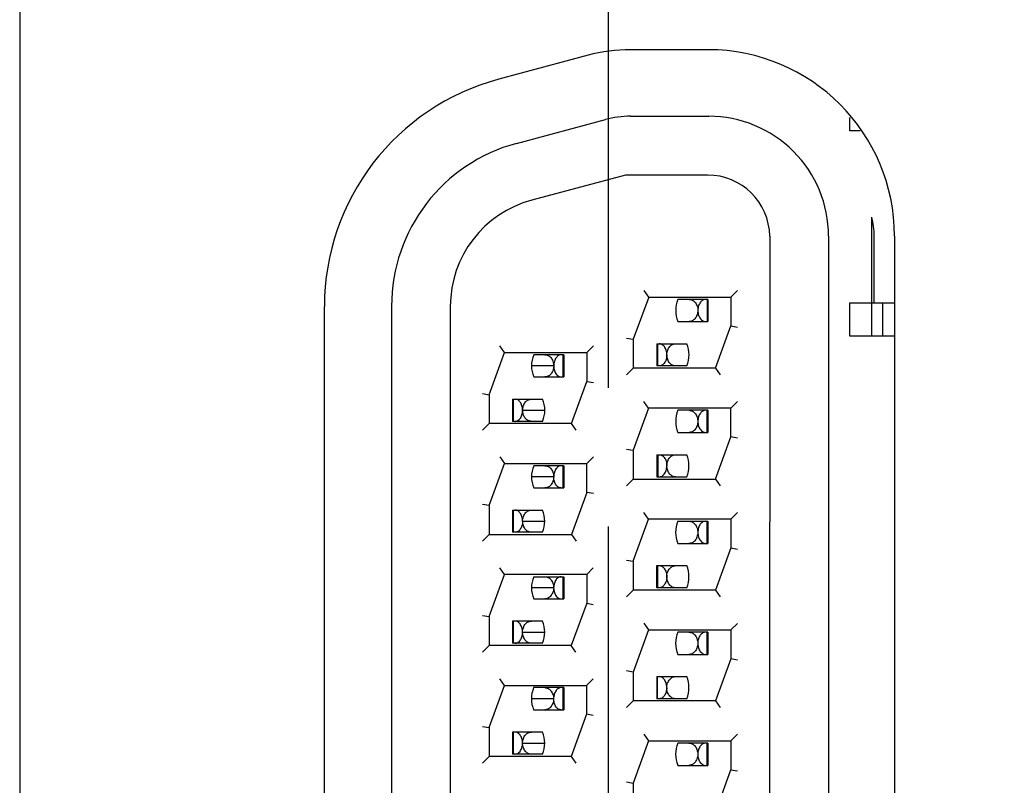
# Model space of a CAD drawing. Header units: inches. Extents: x 0 to 22, y 0 to 17.
# Tile 14 of 44: x 3.66 to 4.104, y 10.015 to 10.36. Entities that reach past the tile are written whole.
import ezdxf

# ---------------------------------------------------------------- set-up
doc = ezdxf.new("R2010")
doc.units = ezdxf.units.IN
doc.header["$LTSCALE"] = 1.21
doc.header["$MEASUREMENT"] = 0
doc.linetypes.add('CENTER', pattern=[0.6, 0.375, -0.075, 0.075, -0.075])
doc.layers.get('0').update_dxf_attribs({"linetype": 'CONTINUOUS'})
doc.layers.add('DEFAULT_1', color=7, linetype='CENTER')
doc.layers.add('DIMENSIONS', color=7, linetype='CONTINUOUS')
doc.styles.get("Standard").update_dxf_attribs({"font": 'txt', "width": 0.8})
doc.dimstyles.new('DIMSTYLE_1', dxfattribs={"dimtxt": 0.125, "dimasz": 0.18, "dimexe": 0.18, "dimexo": 0.0625, "dimgap": 0.09, "dimtad": 0, "dimtih": 1, "dimtoh": 1, "dimzin": 4, "dimdsep": 46, "dimtxsty": 'STANDARD', "dimblk": '_FILLED', "dimblk1": '_FILLED', "dimblk2": '_FILLED', "dimcen": 0.09, "dimadec": 0, "dimazin": 0, "dimtfac": 1, "dimtofl": 0, "dimtmove": 0, "dimatfit": 3, "dimldrblk": '_FILLED', "dimfxl": 1, "dimtolj": 1, "dimtzin": 4, "dimarcsym": 0})

# ---------------------------------------------------------------- blocks, each defined once
blk = doc.blocks.new('_FILLED')
at = {"color": 0, "linetype": 'BYBLOCK'}
blk.add_solid([(0, 0), (-1, 0.1736111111), (-1, -0.1736111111)], dxfattribs=at)
blk = doc.blocks.new('*D5')
at = {"layer": 'DIMENSIONS', "color": 2, "linetype": 'CONTINUOUS'}
for p, q in [((3.9255327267, 10.1936956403), (3.9255327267, 12.436048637)), ((4.3851627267, 11.5495956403), (4.3851627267, 12.436048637)), ((3.9255327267, 12.311048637), (4.1553477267, 12.311048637)), ((4.3851627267, 12.311048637), (4.1553477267, 12.311048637)), ((4.1553477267, 12.311048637), (4.6001927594, 12.311048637))]:
    blk.add_line(p, q, dxfattribs=at)
at = {"layer": 'DIMENSIONS', "color": 2, "linetype": 'CONTINUOUS', "xscale": 0.18, "yscale": 0.18, "zscale": 0.18, "rotation": 180}
blk.add_blockref('_FILLED', (3.9255327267, 12.311048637), dxfattribs=at)
at = {"layer": 'DIMENSIONS', "color": 2, "linetype": 'CONTINUOUS', "xscale": 0.18, "yscale": 0.18, "zscale": 0.18}
blk.add_blockref('_FILLED', (4.3851627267, 12.311048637), dxfattribs=at)
at = {"layer": 'DIMENSIONS', "color": 2, "linetype": 'CONTINUOUS', "insert": (4.6626927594, 12.373548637), "char_height": 0.125, "width": 0.6, "attachment_point": 1, "line_spacing_factor": 0.9}
blk.add_mtext('.46\\P[11.7]', dxfattribs=at)

msp = doc.modelspace()

# ---------------------------------------------------------------- linework, layer by layer
at = {"color": 3, "linetype": 'CONTINUOUS'}
for p, q in [((3.6601627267, 11.0650956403), (3.6601627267, 9.4750956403)), ((3.9163801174, 10.3435741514), (3.8760979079, 10.3327805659)), ((3.9705327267, 10.3460956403), (3.9355327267, 10.3460956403)), ((4.0545327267, 10.2620956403), (4.0545327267, 9.7500956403)), ((3.7975327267, 9.7817988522), (3.7975327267, 10.2303924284)), ((3.9009037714, 10.2035694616), (3.8909031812, 10.2036017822)), ((3.8868987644, 10.1835739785), (3.896897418, 10.1836066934)), ((3.9008904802, 10.1535694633), (3.89088989, 10.153601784)), ((3.8868854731, 10.1335739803), (3.8968841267, 10.1336066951)), ((3.9008771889, 10.1035694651), (3.8908765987, 10.1036017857)), ((3.8868721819, 10.0835739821), (3.8968708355, 10.0836066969)), ((3.9008638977, 10.0535694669), (3.8908633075, 10.0536017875)), ((3.8868588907, 10.0335739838), (3.8968575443, 10.0336066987))]:
    msp.add_line(p, q, dxfattribs=at)
at = {"color": 7, "linetype": 'CONTINUOUS'}
for p, q in [((3.9355851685, 10.3160931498), (3.9708204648, 10.3160837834)), ((3.8841469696, 10.3038770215), (3.9241967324, 10.3145969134)), ((4.0344743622, 10.3095668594), (4.0344759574, 10.3155678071)), ((4.0390815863, 10.3095656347), (4.0344743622, 10.3095668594)), ((3.93327616, 10.2895937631), (3.891000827, 10.2782781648)), ((3.9703153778, 10.2895839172), (3.93327616, 10.2895937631)), ((4.0442820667, 10.217064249), (4.0442973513, 10.2706520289)), ((3.9983024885, 10.2620764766), (3.9981720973, 9.7505764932)), ((4.0248061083, 10.2620694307), (4.0246700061, 9.7500694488)), ((4.0453588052, 10.2320639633), (4.0453667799, 10.2620639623)), ((3.9437155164, 10.234590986), (3.9416158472, 10.2375914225)), ((3.9838010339, 10.2375802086), (3.9808000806, 10.234581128)), ((3.9437155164, 10.234590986), (3.9367950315, 10.2155928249)), ((3.9437155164, 10.234590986), (3.9808000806, 10.234581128)), ((3.9704527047, 10.2335838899), (3.9569140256, 10.2335874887)), ((3.9700145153, 10.2335840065), (3.9700118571, 10.2235840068)), ((3.9704527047, 10.2335838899), (3.9704500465, 10.2235838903)), ((3.9808000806, 10.234581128), (3.9807966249, 10.2215811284)), ((4.0344499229, 10.2170668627), (4.0344539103, 10.2320668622)), ((4.0344539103, 10.2320668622), (4.0545327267, 10.2320615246)), ((4.0492811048, 10.2170629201), (4.0492850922, 10.2320629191)), ((3.8277977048, 10.2304816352), (3.827678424, 9.7817619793)), ((3.8542996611, 10.2304745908), (3.8541803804, 9.7817549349)), ((3.9569109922, 10.2235874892), (3.9704500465, 10.2235838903)), ((3.97387614, 10.2025829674), (3.9807966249, 10.2215811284)), ((3.9807966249, 10.2215811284), (3.9837966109, 10.2210513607)), ((3.9337952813, 10.2161226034), (3.9367950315, 10.2155928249)), ((3.9367950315, 10.2155928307), (3.9367915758, 10.202592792)), ((4.054283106, 10.2170615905), (4.0344499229, 10.2170668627)), ((3.8717883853, 10.1906100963), (3.8787088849, 10.2096082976)), ((3.8787088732, 10.2096082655), (3.876609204, 10.212608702)), ((3.8787088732, 10.2096082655), (3.9157934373, 10.2095984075)), ((3.9157934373, 10.2095984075), (3.9157899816, 10.1965984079)), ((3.9157934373, 10.2095984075), (3.9187944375, 10.2125976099)), ((3.9473648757, 10.2135900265), (3.9473622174, 10.2035900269)), ((3.9473648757, 10.2135900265), (3.9609029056, 10.2135864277)), ((3.9478007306, 10.2035899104), (3.9478033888, 10.21358991)), ((3.9054460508, 10.2086011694), (3.8919073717, 10.2086047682)), ((3.9050078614, 10.2086012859), (3.9050052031, 10.1986012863)), ((3.9054460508, 10.2086011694), (3.9054433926, 10.1986011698)), ((3.9337909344, 10.1995937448), (3.9367915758, 10.2025928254)), ((3.97387614, 10.2025829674), (3.9367915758, 10.2025928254)), ((3.9608998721, 10.2035864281), (3.9473622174, 10.2035900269)), ((3.97387614, 10.2025829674), (3.975976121, 10.1995825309)), ((3.8919043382, 10.1986047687), (3.9054433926, 10.1986011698)), ((3.9088694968, 10.1776002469), (3.9157899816, 10.1965984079)), ((3.9157899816, 10.1965984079), (3.9187899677, 10.1960686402)), ((3.8687886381, 10.1911398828), (3.8717883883, 10.1906101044)), ((3.8717883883, 10.1906101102), (3.8717849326, 10.17761007)), ((3.8823582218, 10.188607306), (3.8823555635, 10.1786073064)), ((3.8823582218, 10.188607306), (3.8958962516, 10.1886037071)), ((3.8827940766, 10.1786071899), (3.8827967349, 10.1886071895)), ((3.9437022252, 10.1845909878), (3.941602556, 10.1875914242)), ((3.9807867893, 10.1845811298), (3.9837877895, 10.1875803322)), ((3.9437022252, 10.1845909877), (3.9367817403, 10.1655928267)), ((3.9807867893, 10.1845811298), (3.9437022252, 10.1845909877)), ((3.9704394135, 10.1835838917), (3.9569007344, 10.1835874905)), ((3.9700012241, 10.1835840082), (3.9699985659, 10.1735840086)), ((3.9704394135, 10.1835838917), (3.9704367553, 10.1735838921)), ((3.9807833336, 10.1715811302), (3.9807867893, 10.1845811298)), ((3.8958932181, 10.1786037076), (3.8823555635, 10.1786073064)), ((3.8717849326, 10.1776101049), (3.8687842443, 10.1746109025)), ((3.9088694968, 10.1776002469), (3.8717849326, 10.1776101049)), ((3.9109694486, 10.1745996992), (3.9088694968, 10.1776002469)), ((3.9568977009, 10.1735874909), (3.9704367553, 10.1735838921)), ((3.9738628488, 10.1525829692), (3.9807833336, 10.1715811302)), ((3.9837833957, 10.1710513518), (3.9807833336, 10.1715811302)), ((3.9337819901, 10.1661226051), (3.9367817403, 10.1655928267)), ((3.9367817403, 10.1655928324), (3.9367782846, 10.1525927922)), ((3.876595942, 10.1626088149), (3.8786955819, 10.1596082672)), ((3.9157801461, 10.1595984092), (3.9187811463, 10.1625976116)), ((3.9473515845, 10.1635900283), (3.9473489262, 10.1535900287)), ((3.9473515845, 10.1635900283), (3.9608896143, 10.1635864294)), ((3.9477900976, 10.1635899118), (3.9477874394, 10.1535899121)), ((3.8717750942, 10.1406100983), (3.8786955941, 10.1596083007)), ((3.8786955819, 10.1596082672), (3.9157801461, 10.1595984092)), ((3.9054327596, 10.1586011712), (3.8918940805, 10.15860477)), ((3.9049945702, 10.1586012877), (3.9049919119, 10.1486012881)), ((3.9054327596, 10.1586011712), (3.9054301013, 10.1486011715)), ((3.9157766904, 10.1465984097), (3.9157801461, 10.1595984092)), ((3.9367782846, 10.1525928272), (3.9337775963, 10.1495936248)), ((3.9367782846, 10.1525928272), (3.9738628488, 10.1525829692)), ((3.9473489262, 10.1535900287), (3.9608865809, 10.1535864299)), ((3.9738628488, 10.1525829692), (3.9759628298, 10.1495825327)), ((3.891891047, 10.1486047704), (3.9054301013, 10.1486011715)), ((3.9157766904, 10.1465984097), (3.9088562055, 10.1276002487)), ((3.9187767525, 10.1460686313), (3.9157766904, 10.1465984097)), ((3.8717750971, 10.1406101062), (3.8687754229, 10.141139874)), ((3.8717750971, 10.1406101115), (3.8717716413, 10.1276100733)), ((3.8823449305, 10.1386073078), (3.8823422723, 10.1286073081)), ((3.8823449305, 10.1386073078), (3.8958829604, 10.1386037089)), ((3.8827807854, 10.1286071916), (3.8827834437, 10.1386071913)), ((3.9367684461, 10.1155928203), (3.9436889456, 10.1345910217)), ((3.9436889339, 10.1345909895), (3.9415892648, 10.137591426)), ((3.9807734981, 10.1345811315), (3.9436889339, 10.1345909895)), ((3.9807734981, 10.1345811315), (3.9807700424, 10.121581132)), ((3.9837744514, 10.1375802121), (3.9807734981, 10.1345811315)), ((3.9568874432, 10.1335874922), (3.9704261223, 10.1335838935)), ((3.9699879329, 10.13358401), (3.9699852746, 10.1235840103)), ((3.9704261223, 10.1335838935), (3.970423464, 10.1235838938)), ((3.868771, 10.124611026), (3.8717716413, 10.1276101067)), ((3.8717716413, 10.1276101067), (3.9088562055, 10.1276002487)), ((3.8958799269, 10.1286037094), (3.8823422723, 10.1286073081)), ((3.9088562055, 10.1276002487), (3.9109561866, 10.1245998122)), ((3.9568844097, 10.1235874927), (3.970423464, 10.1235838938)), ((3.9807700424, 10.121581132), (3.9738495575, 10.1025829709)), ((3.9807700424, 10.121581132), (3.9837700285, 10.1210513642)), ((3.9337686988, 10.1161226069), (3.9367684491, 10.1155928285)), ((3.8786822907, 10.109608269), (3.8765826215, 10.1126087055)), ((3.9187678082, 10.1125974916), (3.9157668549, 10.109598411)), ((3.9367684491, 10.1155928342), (3.9367649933, 10.102592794)), ((3.947335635, 10.1035900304), (3.9473382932, 10.1135900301)), ((3.9473382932, 10.1135900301), (3.9608763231, 10.1135864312)), ((3.9477741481, 10.1035899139), (3.9477768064, 10.1135899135)), ((3.8717618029, 10.0906100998), (3.8786823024, 10.1096083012)), ((3.9157668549, 10.109598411), (3.8786822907, 10.109608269)), ((3.8918807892, 10.1086047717), (3.9054194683, 10.108601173)), ((3.9049812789, 10.1086012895), (3.9049786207, 10.0986012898)), ((3.9054194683, 10.108601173), (3.9054168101, 10.0986011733)), ((3.9157668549, 10.109598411), (3.9157633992, 10.0965984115)), ((3.9608732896, 10.1035864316), (3.947335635, 10.1035900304)), ((3.8918777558, 10.0986047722), (3.9054168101, 10.0986011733)), ((3.9367649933, 10.1025928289), (3.933764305, 10.0995936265)), ((3.9738495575, 10.1025829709), (3.9367649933, 10.1025928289)), ((3.9738495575, 10.1025829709), (3.9759495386, 10.0995825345)), ((3.9157633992, 10.0965984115), (3.9088429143, 10.0776002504)), ((3.9157633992, 10.0965984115), (3.9187633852, 10.0960686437)), ((3.8687620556, 10.0911398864), (3.8717618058, 10.090610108)), ((3.8717618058, 10.0906101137), (3.8717583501, 10.0776100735)), ((3.8823316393, 10.0886073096), (3.882328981, 10.0786073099)), ((3.8958696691, 10.0886037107), (3.8823316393, 10.0886073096)), ((3.8827674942, 10.0786071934), (3.8827701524, 10.088607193)), ((3.9415760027, 10.0875915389), (3.9436756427, 10.0845909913)), ((3.9807602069, 10.0845811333), (3.9837612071, 10.0875803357)), ((3.9436756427, 10.0845909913), (3.9367551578, 10.0655928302)), ((3.9436756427, 10.0845909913), (3.9807602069, 10.0845811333)), ((3.970412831, 10.0835838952), (3.9568741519, 10.083587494)), ((3.9699746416, 10.0835840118), (3.9699719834, 10.0735840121)), ((3.970412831, 10.0835838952), (3.9704101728, 10.0735838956)), ((3.9807602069, 10.0845811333), (3.9807567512, 10.0715811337)), ((3.8717583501, 10.0776101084), (3.8687576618, 10.074610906)), ((3.9088429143, 10.0776002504), (3.8717583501, 10.0776101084)), ((3.8958666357, 10.0786037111), (3.882328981, 10.0786073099)), ((3.9109428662, 10.0745997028), (3.9088429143, 10.0776002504)), ((3.9568711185, 10.0735874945), (3.9704101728, 10.0735838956)), ((3.9807567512, 10.0715811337), (3.9738362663, 10.0525829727)), ((3.9837568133, 10.0710513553), (3.9807567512, 10.0715811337)), ((3.9367551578, 10.0655928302), (3.9337554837, 10.066122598)), ((3.9367551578, 10.0655928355), (3.9367517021, 10.0525927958)), ((3.947325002, 10.0635900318), (3.9473223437, 10.0535900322)), ((3.947325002, 10.0635900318), (3.9608630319, 10.063586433)), ((3.9477608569, 10.0535899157), (3.9477635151, 10.0635899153)), ((3.8717485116, 10.0406101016), (3.8786690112, 10.0596083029)), ((3.8786689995, 10.0596082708), (3.8765693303, 10.0626087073)), ((3.8786689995, 10.0596082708), (3.9157535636, 10.0595984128)), ((3.9054061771, 10.0586011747), (3.891867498, 10.0586047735)), ((3.9049679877, 10.0586012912), (3.9049653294, 10.0486012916)), ((3.9054061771, 10.0586011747), (3.9054035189, 10.0486011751)), ((3.9157535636, 10.0595984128), (3.9157501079, 10.0465984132)), ((3.9157535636, 10.0595984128), (3.9187545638, 10.0625976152)), ((3.9367517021, 10.0525928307), (3.9337510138, 10.0495936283)), ((3.9738362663, 10.0525829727), (3.9367517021, 10.0525928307)), ((3.9608599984, 10.0535864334), (3.9473223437, 10.0535900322)), ((3.9738362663, 10.0525829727), (3.9759362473, 10.0495825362)), ((3.8918644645, 10.048604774), (3.9054035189, 10.0486011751)), ((3.9157501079, 10.0465984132), (3.9088296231, 10.0276002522)), ((3.91875017, 10.0460686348), (3.9157501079, 10.0465984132)), ((3.8687487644, 10.0411398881), (3.8717485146, 10.0406101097)), ((3.8717485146, 10.0406101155), (3.8717450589, 10.0276100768)), ((3.8823183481, 10.0386073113), (3.8823156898, 10.0286073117)), ((3.8958563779, 10.0386037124), (3.8823183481, 10.0386073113)), ((3.8827542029, 10.0286071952), (3.8827568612, 10.0386071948)), ((3.9415627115, 10.0375915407), (3.9436623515, 10.0345909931)), ((3.9807469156, 10.0345811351), (3.9837479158, 10.0375803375)), ((3.9436623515, 10.034590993), (3.9367418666, 10.015592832)), ((3.9436623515, 10.034590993), (3.9807469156, 10.0345811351)), ((3.9703995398, 10.033583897), (3.9568608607, 10.0335874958)), ((3.9699613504, 10.0335840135), (3.9699586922, 10.0235840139)), ((3.9703995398, 10.033583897), (3.9703968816, 10.0235838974)), ((3.9807469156, 10.0345811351), (3.9807434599, 10.0215811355)), ((3.8687444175, 10.0246110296), (3.8717450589, 10.0276101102)), ((3.9088296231, 10.0276002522), (3.8717450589, 10.0276101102)), ((3.8958533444, 10.0286037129), (3.8823156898, 10.0286073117)), ((3.9088296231, 10.0276002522), (3.9109296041, 10.0245998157)), ((3.9568578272, 10.0235874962), (3.9703968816, 10.0235838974)), ((3.9738229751, 10.0025829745), (3.9807434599, 10.0215811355)), ((3.9807434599, 10.0215811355), (3.983743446, 10.0210513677)), ((3.9337421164, 10.0161226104), (3.9367418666, 10.015592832)), ((3.9367418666, 10.0155928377), (3.9367384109, 10.0025927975))]:
    msp.add_line(p, q, dxfattribs=at)
at = {"color": 3, "linetype": 'CONTINUOUS'}
for centre, radius, start, end in [((3.9355327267, 10.2720956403), 0.074, 90, 105), ((3.9705327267, 10.2620956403), 0.084, 0, 90), ((3.9035327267, 10.2303924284), 0.106, 105, 180)]:
    msp.add_arc(centre, radius, start, end, dxfattribs=at)
at = {"color": 7, "linetype": 'CONTINUOUS'}
for centre, radius, start, end in [((3.9355734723, 10.2720931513), 0.044, 89.9847693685, 104.9847693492), ((3.9708061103, 10.2620837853), 0.054, 359.9853717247, 89.9855051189), ((3.903797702, 10.2304614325), 0.076, 104.9848781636, 179.9852217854), ((3.9703079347, 10.2615839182), 0.028, 1.0081625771, 89.9851093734), ((3.9037996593, 10.2304614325), 0.0495, 104.9848127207, 179.985139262), ((3.9689096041, 10.2285838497), 0.013, 157.3610552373, 202.6042575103), ((3.9489042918, 10.2085900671), 0.013, 337.3610539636, 22.6042588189), ((3.9039029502, 10.2036011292), 0.013, 157.3610552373, 202.6042575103), ((3.8838976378, 10.1836073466), 0.013, 337.3610539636, 22.6042588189), ((3.9688963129, 10.1785838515), 0.013, 157.3610552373, 202.6042575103), ((3.9488910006, 10.1585900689), 0.013, 337.3610539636, 22.6042588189), ((3.9038896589, 10.153601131), 0.013, 157.3610552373, 202.6042575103), ((3.8838843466, 10.1336073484), 0.013, 337.3610539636, 22.6042588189), ((3.9688830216, 10.1285838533), 0.013, 157.3610552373, 202.6042575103), ((3.9488777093, 10.1085900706), 0.013, 337.3610539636, 22.6042588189), ((3.9038763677, 10.1036011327), 0.013, 157.3610552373, 202.6042575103), ((3.8838710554, 10.0836073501), 0.013, 337.3610539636, 22.6042588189), ((3.9688697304, 10.078583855), 0.013, 157.3610552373, 202.6042575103), ((3.9488644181, 10.0585900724), 0.013, 337.3610539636, 22.604258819), ((3.9038630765, 10.0536011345), 0.013, 157.3610552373, 202.6042575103), ((3.8838577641, 10.0336073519), 0.013, 337.3610539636, 22.6042588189), ((3.9688564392, 10.0285838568), 0.013, 157.3610552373, 202.6042575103)]:
    msp.add_arc(centre, radius, start, end, dxfattribs=at)
msp.add_open_spline([(4.0453667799, 10.2620639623), (4.0453664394, 10.2649487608), (4.044996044, 10.2678531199), (4.0442973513, 10.2706520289)], degree=3, dxfattribs=at)
for points, knots in [([(3.9619196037, 10.2335861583), (3.9623971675, 10.23358603), (3.9634137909, 10.2333658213), (3.9647401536, 10.2323314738), (3.965660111, 10.2306452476), (3.9659143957, 10.2292807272), (3.9659104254, 10.2285521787)], [0, 0, 0, 0, 0.2023836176, 0.4250790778, 0.691248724, 1, 1, 1, 1]), ([(3.9693374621, 10.2335841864), (3.9689198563, 10.233584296), (3.968000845, 10.2333242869), (3.9668754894, 10.2322415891), (3.9661036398, 10.2305788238), (3.9659075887, 10.2292576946), (3.9659105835, 10.228552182)], [0, 0, 0, 0, 0.1879950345, 0.4088842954, 0.6823941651, 1, 1, 1, 1]), ([(3.9659104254, 10.2285521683), (3.9659064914, 10.2278307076), (3.9656273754, 10.2264871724), (3.9647222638, 10.2248196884), (3.9634039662, 10.2237946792), (3.9623927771, 10.2235860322), (3.9619164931, 10.2235861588)], [0, 0, 0, 0, 0.3085442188, 0.5740416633, 0.7963125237, 1, 1, 1, 1]), ([(3.9659105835, 10.228552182), (3.9659135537, 10.2278527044), (3.9661247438, 10.2265434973), (3.9670165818, 10.2245536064), (3.9684589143, 10.2235844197), (3.9693348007, 10.2235841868)], [0, 0, 0, 0, 0.3214512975, 0.5974820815, 1, 1, 1, 1]), ([(3.9519052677, 10.2085566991), (3.9519085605, 10.2092623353), (3.9517126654, 10.2105835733), (3.9509420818, 10.2122470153), (3.9498164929, 10.2133289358), (3.9488981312, 10.213589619), (3.948480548, 10.21358973)], [0, 0, 0, 0, 0.3176821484, 0.5912353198, 0.8120033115, 1, 1, 1, 1]), ([(3.9519054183, 10.2085567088), (3.9519020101, 10.2092847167), (3.9521776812, 10.2106444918), (3.9530854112, 10.2123293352), (3.9544045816, 10.2133727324), (3.9554210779, 10.2135878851), (3.9558988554, 10.2135877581)], [0, 0, 0, 0, 0.3088766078, 0.5752258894, 0.7972924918, 1, 1, 1, 1]), ([(3.8969129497, 10.2086034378), (3.8973907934, 10.2086033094), (3.8984072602, 10.2083875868), (3.8997261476, 10.2073434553), (3.9006331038, 10.2056578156), (3.9009077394, 10.2042975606), (3.9009037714, 10.2035694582)], [0, 0, 0, 0, 0.202706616, 0.4247533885, 0.6911262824, 1, 1, 1, 1]), ([(3.9043308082, 10.2086014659), (3.9039132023, 10.2086015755), (3.9029941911, 10.2083415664), (3.9018688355, 10.2072588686), (3.9010969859, 10.2055961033), (3.9009009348, 10.2042749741), (3.9009039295, 10.2035694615)], [0, 0, 0, 0, 0.1879950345, 0.4088842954, 0.6823941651, 1, 1, 1, 1]), ([(3.9519052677, 10.2085566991), (3.9519020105, 10.2078587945), (3.9516858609, 10.206552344), (3.9509264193, 10.2049061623), (3.9498081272, 10.203824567), (3.9488922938, 10.2035896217), (3.9484778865, 10.2035897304)], [0, 0, 0, 0, 0.3169090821, 0.5913847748, 0.8118252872, 1, 1, 1, 1]), ([(3.955895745, 10.2035877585), (3.9554195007, 10.2035878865), (3.9544085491, 10.2037970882), (3.9530908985, 10.2048229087), (3.9521869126, 10.2064911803), (3.9519087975, 10.2078351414), (3.9519054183, 10.2085567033)], [0, 0, 0, 0, 0.203663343, 0.4258885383, 0.6914244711, 1, 1, 1, 1]), ([(3.9009037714, 10.2035694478), (3.9008998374, 10.2028479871), (3.9006207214, 10.2015044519), (3.8997156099, 10.1998369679), (3.8983973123, 10.1988119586), (3.8973861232, 10.1986033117), (3.8969098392, 10.1986034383)], [0, 0, 0, 0, 0.3085442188, 0.5740416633, 0.7963125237, 1, 1, 1, 1]), ([(3.9009039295, 10.2035694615), (3.9009068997, 10.2028699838), (3.9011180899, 10.2015607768), (3.9020099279, 10.1995708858), (3.9034522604, 10.1986016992), (3.9043281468, 10.1986014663)], [0, 0, 0, 0, 0.3214512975, 0.5974820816, 1, 1, 1, 1]), ([(3.8868986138, 10.1835739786), (3.8869019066, 10.1842796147), (3.8867060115, 10.1856008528), (3.8859354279, 10.1872642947), (3.884809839, 10.1883462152), (3.8838914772, 10.1886068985), (3.8834738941, 10.1886070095)], [0, 0, 0, 0, 0.3176821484, 0.5912353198, 0.8120033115, 1, 1, 1, 1]), ([(3.8868987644, 10.1835739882), (3.8868953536, 10.1843025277), (3.8871506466, 10.1856667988), (3.8880714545, 10.1873524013), (3.8893984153, 10.1883853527), (3.8904147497, 10.1886051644), (3.8908922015, 10.1886050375)], [0, 0, 0, 0, 0.308788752, 0.5749983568, 0.7976360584, 1, 1, 1, 1]), ([(3.8834712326, 10.1786070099), (3.8843475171, 10.17860678), (3.8857904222, 10.1795759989), (3.8866838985, 10.1815654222), (3.8868953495, 10.1828745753), (3.8868986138, 10.1835739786)], [0, 0, 0, 0, 0.4026401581, 0.6786307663, 1, 1, 1, 1]), ([(3.8908890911, 10.178605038), (3.8904128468, 10.178605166), (3.8894018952, 10.1788143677), (3.8880842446, 10.1798401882), (3.8871802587, 10.1815084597), (3.8869021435, 10.1828524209), (3.8868987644, 10.1835739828)], [0, 0, 0, 0, 0.203663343, 0.4258885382, 0.6914244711, 1, 1, 1, 1]), ([(3.9619063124, 10.1835861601), (3.9623838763, 10.1835860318), (3.9634004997, 10.1833658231), (3.9647268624, 10.1823314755), (3.9656468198, 10.1806452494), (3.9659011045, 10.179280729), (3.9658971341, 10.1785521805)], [0, 0, 0, 0, 0.2023836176, 0.4250790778, 0.691248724, 1, 1, 1, 1]), ([(3.9693241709, 10.1835841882), (3.968906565, 10.1835842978), (3.9679875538, 10.1833242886), (3.9668621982, 10.1822415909), (3.9660903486, 10.1805788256), (3.9658942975, 10.1792576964), (3.9658972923, 10.1785521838)], [0, 0, 0, 0, 0.1879950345, 0.4088842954, 0.6823941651, 1, 1, 1, 1]), ([(3.9658971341, 10.17855217), (3.9658932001, 10.1778307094), (3.9656140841, 10.1764871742), (3.9647089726, 10.1748196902), (3.963390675, 10.1737946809), (3.9623794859, 10.1735860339), (3.9619032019, 10.1735861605)], [0, 0, 0, 0, 0.3085442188, 0.5740416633, 0.7963125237, 1, 1, 1, 1]), ([(3.9658972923, 10.1785521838), (3.9659002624, 10.1778527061), (3.9661114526, 10.1765434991), (3.9670032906, 10.1745536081), (3.9684456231, 10.1735844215), (3.9693215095, 10.1735841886)], [0, 0, 0, 0, 0.3214512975, 0.5974820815, 1, 1, 1, 1]), ([(3.9484672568, 10.1635897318), (3.9488843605, 10.1635896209), (3.9498084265, 10.1633486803), (3.9509211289, 10.1622391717), (3.951672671, 10.1605760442), (3.9518952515, 10.1592585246), (3.9518919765, 10.1585567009)], [0, 0, 0, 0, 0.1878705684, 0.4085821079, 0.6838832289, 1, 1, 1, 1]), ([(3.9518921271, 10.1585567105), (3.9518887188, 10.1592847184), (3.95216439, 10.1606444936), (3.9530721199, 10.1623293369), (3.9543912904, 10.1633727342), (3.9554077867, 10.1635878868), (3.9558855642, 10.1635877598)], [0, 0, 0, 0, 0.3088766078, 0.5752258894, 0.7972924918, 1, 1, 1, 1]), ([(3.8968996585, 10.1586034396), (3.8973775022, 10.1586033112), (3.8983939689, 10.1583875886), (3.8997128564, 10.1573434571), (3.9006198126, 10.1556578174), (3.9008944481, 10.1542975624), (3.9008904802, 10.15356946)], [0, 0, 0, 0, 0.202706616, 0.4247533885, 0.6911262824, 1, 1, 1, 1]), ([(3.9043175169, 10.1586014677), (3.9038999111, 10.1586015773), (3.9029808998, 10.1583415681), (3.9018555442, 10.1572588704), (3.9010836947, 10.1555961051), (3.9008876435, 10.1542749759), (3.9008906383, 10.1535694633)], [0, 0, 0, 0, 0.1879950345, 0.4088842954, 0.6823941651, 1, 1, 1, 1]), ([(3.9484645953, 10.1535897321), (3.9493408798, 10.1535895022), (3.9507837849, 10.1545587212), (3.9516772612, 10.1565481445), (3.9518887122, 10.1578572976), (3.9518919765, 10.1585567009)], [0, 0, 0, 0, 0.402640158, 0.6786307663, 1, 1, 1, 1]), ([(3.9558824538, 10.1535877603), (3.9554062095, 10.1535878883), (3.9543952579, 10.15379709), (3.9530776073, 10.1548229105), (3.9521736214, 10.156491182), (3.9518955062, 10.1578351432), (3.9518921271, 10.1585567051)], [0, 0, 0, 0, 0.203663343, 0.4258885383, 0.6914244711, 1, 1, 1, 1]), ([(3.9008904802, 10.1535694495), (3.9008865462, 10.1528479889), (3.9006074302, 10.1515044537), (3.8997023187, 10.1498369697), (3.898384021, 10.1488119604), (3.897372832, 10.1486033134), (3.896896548, 10.14860344)], [0, 0, 0, 0, 0.3085442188, 0.5740416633, 0.7963125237, 1, 1, 1, 1]), ([(3.9043148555, 10.1486014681), (3.9039005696, 10.1486015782), (3.902985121, 10.1488369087), (3.9018675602, 10.1499187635), (3.9011089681, 10.1515651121), (3.9008936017, 10.1528715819), (3.9008906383, 10.1535694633)], [0, 0, 0, 0, 0.1881493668, 0.4085645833, 0.6830519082, 1, 1, 1, 1]), ([(3.8868853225, 10.1335739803), (3.8868886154, 10.1342796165), (3.8866927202, 10.1356008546), (3.8859221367, 10.1372642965), (3.8847965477, 10.138346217), (3.883878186, 10.1386069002), (3.8834606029, 10.1386070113)], [0, 0, 0, 0, 0.3176821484, 0.5912353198, 0.8120033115, 1, 1, 1, 1]), ([(3.8868854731, 10.13357399), (3.8868820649, 10.1343019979), (3.8871577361, 10.1356617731), (3.888065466, 10.1373466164), (3.8893846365, 10.1383900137), (3.8904011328, 10.1386051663), (3.8908789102, 10.1386050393)], [0, 0, 0, 0, 0.3088766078, 0.5752258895, 0.7972924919, 1, 1, 1, 1]), ([(3.8868853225, 10.1335739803), (3.8868820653, 10.1328760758), (3.8866659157, 10.1315696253), (3.8859064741, 10.1299234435), (3.8847881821, 10.1288418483), (3.8838723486, 10.1286069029), (3.8834579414, 10.1286070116)], [0, 0, 0, 0, 0.3169090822, 0.5913847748, 0.8118252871, 1, 1, 1, 1]), ([(3.8908757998, 10.1286050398), (3.8903995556, 10.1286051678), (3.8893886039, 10.1288143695), (3.8880709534, 10.12984019), (3.8871669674, 10.1315084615), (3.8868888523, 10.1328524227), (3.8868854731, 10.1335739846)], [0, 0, 0, 0, 0.203663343, 0.4258885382, 0.6914244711, 1, 1, 1, 1]), ([(3.9618930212, 10.1335861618), (3.9623705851, 10.1335860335), (3.9633872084, 10.1333658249), (3.9647135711, 10.1323314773), (3.9656335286, 10.1306452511), (3.9658878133, 10.1292807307), (3.9658838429, 10.1285521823)], [0, 0, 0, 0, 0.2023836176, 0.4250790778, 0.691248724, 1, 1, 1, 1]), ([(3.9693108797, 10.13358419), (3.9688932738, 10.1335842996), (3.9679742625, 10.1333242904), (3.9668489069, 10.1322415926), (3.9660770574, 10.1305788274), (3.9658810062, 10.1292576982), (3.965884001, 10.1285521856)], [0, 0, 0, 0, 0.1879950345, 0.4088842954, 0.6823941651, 1, 1, 1, 1]), ([(3.9658838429, 10.1285521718), (3.9658799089, 10.1278307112), (3.9656007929, 10.126487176), (3.9646956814, 10.1248196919), (3.9633773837, 10.1237946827), (3.9623661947, 10.1235860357), (3.9618899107, 10.1235861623)], [0, 0, 0, 0, 0.3085442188, 0.5740416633, 0.7963125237, 1, 1, 1, 1]), ([(3.965884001, 10.1285521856), (3.9658869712, 10.1278527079), (3.9660981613, 10.1265435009), (3.9669899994, 10.1245536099), (3.9684323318, 10.1235844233), (3.9693082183, 10.1235841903)], [0, 0, 0, 0, 0.3214512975, 0.5974820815, 1, 1, 1, 1]), ([(3.9484539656, 10.1135897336), (3.9488710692, 10.1135896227), (3.9497951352, 10.113348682), (3.9509078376, 10.1122391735), (3.9516593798, 10.110576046), (3.9518819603, 10.1092585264), (3.9518786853, 10.1085567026)], [0, 0, 0, 0, 0.1878705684, 0.4085821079, 0.6838832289, 1, 1, 1, 1]), ([(3.9518788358, 10.1085567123), (3.9518754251, 10.1092852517), (3.9521307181, 10.1106495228), (3.953051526, 10.1123351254), (3.9543784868, 10.1133680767), (3.9553948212, 10.1135878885), (3.9558722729, 10.1135877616)], [0, 0, 0, 0, 0.308788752, 0.5749983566, 0.7976360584, 1, 1, 1, 1]), ([(3.8968863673, 10.1086034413), (3.8973642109, 10.1086033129), (3.8983806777, 10.1083875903), (3.8996995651, 10.1073434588), (3.9006065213, 10.1056578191), (3.9008811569, 10.1042975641), (3.9008771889, 10.1035694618)], [0, 0, 0, 0, 0.202706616, 0.4247533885, 0.6911262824, 1, 1, 1, 1]), ([(3.9043042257, 10.1086014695), (3.9038866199, 10.1086015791), (3.9029676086, 10.1083415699), (3.901842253, 10.1072588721), (3.9010704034, 10.1055961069), (3.9008743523, 10.1042749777), (3.9008773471, 10.1035694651)], [0, 0, 0, 0, 0.1879950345, 0.4088842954, 0.6823941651, 1, 1, 1, 1]), ([(3.9518786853, 10.1085567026), (3.951875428, 10.107858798), (3.9516592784, 10.1065523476), (3.9508998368, 10.1049061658), (3.9497815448, 10.1038245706), (3.9488657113, 10.1035896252), (3.9484513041, 10.1035897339)], [0, 0, 0, 0, 0.3169090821, 0.5913847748, 0.8118252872, 1, 1, 1, 1]), ([(3.9558691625, 10.1035877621), (3.9553929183, 10.10358789), (3.9543819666, 10.1037970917), (3.9530643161, 10.1048229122), (3.9521603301, 10.1064911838), (3.951882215, 10.1078351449), (3.9518788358, 10.1085567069)], [0, 0, 0, 0, 0.203663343, 0.4258885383, 0.6914244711, 1, 1, 1, 1]), ([(3.9008771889, 10.1035694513), (3.900873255, 10.1028479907), (3.900594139, 10.1015044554), (3.8996890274, 10.0998369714), (3.8983707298, 10.0988119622), (3.8973595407, 10.0986033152), (3.8968832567, 10.0986034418)], [0, 0, 0, 0, 0.3085442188, 0.5740416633, 0.7963125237, 1, 1, 1, 1]), ([(3.9008773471, 10.1035694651), (3.9008803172, 10.1028699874), (3.9010915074, 10.1015607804), (3.9019833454, 10.0995708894), (3.9034256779, 10.0986017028), (3.9043015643, 10.0986014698)], [0, 0, 0, 0, 0.3214512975, 0.5974820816, 1, 1, 1, 1]), ([(3.8868720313, 10.0835739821), (3.8868753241, 10.0842796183), (3.886679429, 10.0856008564), (3.8859088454, 10.0872642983), (3.8847832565, 10.0883462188), (3.8838648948, 10.088606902), (3.8834473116, 10.088607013)], [0, 0, 0, 0, 0.3176821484, 0.5912353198, 0.8120033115, 1, 1, 1, 1]), ([(3.8868721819, 10.0835739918), (3.8868687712, 10.0843025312), (3.8871240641, 10.0856668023), (3.888044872, 10.0873524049), (3.8893718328, 10.0883853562), (3.8903881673, 10.088605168), (3.890865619, 10.0886050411)], [0, 0, 0, 0, 0.308788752, 0.5749983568, 0.7976360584, 1, 1, 1, 1]), ([(3.8834446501, 10.0786070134), (3.8843209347, 10.0786067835), (3.8857638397, 10.0795760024), (3.8866573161, 10.0815654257), (3.8868687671, 10.0828745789), (3.8868720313, 10.0835739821)], [0, 0, 0, 0, 0.4026401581, 0.6786307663, 1, 1, 1, 1]), ([(3.8908625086, 10.0786050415), (3.8903862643, 10.0786051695), (3.8893753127, 10.0788143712), (3.8880576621, 10.0798401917), (3.8871536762, 10.0815084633), (3.8868755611, 10.0828524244), (3.8868721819, 10.0835739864)], [0, 0, 0, 0, 0.203663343, 0.4258885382, 0.6914244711, 1, 1, 1, 1]), ([(3.96187973, 10.0835861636), (3.9623572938, 10.0835860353), (3.9633739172, 10.0833658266), (3.9647002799, 10.0823314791), (3.9656202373, 10.0806452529), (3.965874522, 10.0792807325), (3.9658705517, 10.078552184)], [0, 0, 0, 0, 0.2023836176, 0.4250790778, 0.691248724, 1, 1, 1, 1]), ([(3.9692975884, 10.0835841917), (3.9688799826, 10.0835843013), (3.9679609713, 10.0833242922), (3.9668356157, 10.0822415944), (3.9660637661, 10.0805788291), (3.965867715, 10.0792576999), (3.9658707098, 10.0785521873)], [0, 0, 0, 0, 0.1879950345, 0.4088842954, 0.6823941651, 1, 1, 1, 1]), ([(3.9658705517, 10.0785521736), (3.9658666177, 10.0778307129), (3.9655875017, 10.0764871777), (3.9646823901, 10.0748196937), (3.9633640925, 10.0737946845), (3.9623529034, 10.0735860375), (3.9618766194, 10.0735861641)], [0, 0, 0, 0, 0.3085442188, 0.5740416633, 0.7963125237, 1, 1, 1, 1]), ([(3.9658707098, 10.0785521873), (3.96587368, 10.0778527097), (3.9660848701, 10.0765435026), (3.9669767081, 10.0745536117), (3.9684190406, 10.073584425), (3.969294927, 10.0735841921)], [0, 0, 0, 0, 0.3214512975, 0.5974820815, 1, 1, 1, 1]), ([(3.951865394, 10.0585567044), (3.9518686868, 10.0592623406), (3.9516727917, 10.0605835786), (3.9509022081, 10.0622470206), (3.9497766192, 10.0633289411), (3.9488582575, 10.0635896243), (3.9484406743, 10.0635897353)], [0, 0, 0, 0, 0.3176821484, 0.5912353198, 0.8120033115, 1, 1, 1, 1]), ([(3.9518655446, 10.0585567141), (3.9518621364, 10.059284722), (3.9521378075, 10.0606444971), (3.9530455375, 10.0623293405), (3.9543647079, 10.0633727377), (3.9553812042, 10.0635878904), (3.9558589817, 10.0635877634)], [0, 0, 0, 0, 0.3088766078, 0.5752258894, 0.7972924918, 1, 1, 1, 1]), ([(3.896873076, 10.0586034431), (3.8973509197, 10.0586033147), (3.8983673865, 10.0583875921), (3.8996862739, 10.0573434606), (3.9005932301, 10.0556578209), (3.9008678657, 10.0542975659), (3.9008638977, 10.0535694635)], [0, 0, 0, 0, 0.202706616, 0.4247533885, 0.6911262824, 1, 1, 1, 1]), ([(3.9042909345, 10.0586014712), (3.9038733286, 10.0586015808), (3.9029543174, 10.0583415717), (3.9018289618, 10.0572588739), (3.9010571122, 10.0555961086), (3.9008610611, 10.0542749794), (3.9008640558, 10.0535694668)], [0, 0, 0, 0, 0.1879950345, 0.4088842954, 0.6823941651, 1, 1, 1, 1]), ([(3.951865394, 10.0585567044), (3.9518621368, 10.0578587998), (3.9516459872, 10.0565523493), (3.9508865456, 10.0549061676), (3.9497682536, 10.0538245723), (3.9488524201, 10.053589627), (3.9484380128, 10.0535897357)], [0, 0, 0, 0, 0.3169090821, 0.5913847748, 0.8118252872, 1, 1, 1, 1]), ([(3.9558558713, 10.0535877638), (3.955379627, 10.0535878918), (3.9543686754, 10.0537970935), (3.9530510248, 10.054822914), (3.9521470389, 10.0564911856), (3.9518689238, 10.0578351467), (3.9518655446, 10.0585567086)], [0, 0, 0, 0, 0.203663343, 0.4258885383, 0.6914244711, 1, 1, 1, 1]), ([(3.9008638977, 10.0535694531), (3.9008599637, 10.0528479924), (3.9005808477, 10.0515044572), (3.8996757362, 10.0498369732), (3.8983574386, 10.0488119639), (3.8973462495, 10.048603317), (3.8968699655, 10.0486034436)], [0, 0, 0, 0, 0.3085442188, 0.5740416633, 0.7963125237, 1, 1, 1, 1]), ([(3.9042882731, 10.0486014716), (3.9038739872, 10.0486015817), (3.9029585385, 10.0488369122), (3.9018409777, 10.0499187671), (3.9010823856, 10.0515651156), (3.9008670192, 10.0528715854), (3.9008640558, 10.0535694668)], [0, 0, 0, 0, 0.1881493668, 0.4085645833, 0.6830519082, 1, 1, 1, 1]), ([(3.8868587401, 10.0335739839), (3.8868620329, 10.03427962), (3.8866661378, 10.0356008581), (3.8858955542, 10.0372643), (3.8847699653, 10.0383462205), (3.8838516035, 10.0386069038), (3.8834340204, 10.0386070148)], [0, 0, 0, 0, 0.3176821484, 0.5912353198, 0.8120033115, 1, 1, 1, 1]), ([(3.8868588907, 10.0335739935), (3.8868554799, 10.034302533), (3.8871107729, 10.0356668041), (3.8880315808, 10.0373524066), (3.8893585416, 10.038385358), (3.890374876, 10.0386051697), (3.8908523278, 10.0386050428)], [0, 0, 0, 0, 0.308788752, 0.5749983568, 0.7976360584, 1, 1, 1, 1]), ([(3.8834313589, 10.0286070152), (3.8843076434, 10.0286067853), (3.8857505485, 10.0295760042), (3.8866440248, 10.0315654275), (3.8868554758, 10.0328745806), (3.8868587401, 10.0335739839)], [0, 0, 0, 0, 0.4026401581, 0.6786307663, 1, 1, 1, 1]), ([(3.8908492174, 10.0286050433), (3.8903729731, 10.0286051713), (3.8893620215, 10.028814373), (3.8880443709, 10.0298401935), (3.887140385, 10.031508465), (3.8868622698, 10.0328524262), (3.8868588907, 10.0335739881)], [0, 0, 0, 0, 0.203663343, 0.4258885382, 0.6914244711, 1, 1, 1, 1]), ([(3.9618664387, 10.0335861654), (3.9623440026, 10.0335860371), (3.963360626, 10.0333658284), (3.9646869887, 10.0323314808), (3.9656069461, 10.0306452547), (3.9658612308, 10.0292807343), (3.9658572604, 10.0285521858)], [0, 0, 0, 0, 0.2023836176, 0.4250790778, 0.691248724, 1, 1, 1, 1]), ([(3.9692842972, 10.0335841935), (3.9688666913, 10.0335843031), (3.9679476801, 10.0333242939), (3.9668223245, 10.0322415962), (3.9660504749, 10.0305788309), (3.9658544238, 10.0292577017), (3.9658574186, 10.0285521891)], [0, 0, 0, 0, 0.1879950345, 0.4088842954, 0.6823941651, 1, 1, 1, 1]), ([(3.9658572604, 10.0285521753), (3.9658533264, 10.0278307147), (3.9655742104, 10.0264871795), (3.9646690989, 10.0248196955), (3.9633508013, 10.0237946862), (3.9623396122, 10.0235860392), (3.9618633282, 10.0235861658)], [0, 0, 0, 0, 0.3085442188, 0.5740416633, 0.7963125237, 1, 1, 1, 1]), ([(3.9658574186, 10.0285521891), (3.9658603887, 10.0278527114), (3.9660715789, 10.0265435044), (3.9669634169, 10.0245536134), (3.9684057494, 10.0235844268), (3.9692816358, 10.0235841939)], [0, 0, 0, 0, 0.3214512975, 0.5974820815, 1, 1, 1, 1])]:
    msp.add_open_spline(points, degree=3, knots=knots, dxfattribs=at)
at = {"layer": 'DEFAULT_1', "color": 7, "linetype": 'CENTER'}
msp.add_line((3.9255327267, 10.0060956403), (3.9255327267, 10.1311956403), dxfattribs=at)

# ---------------------------------------------------------------- dimensions: what is measured, and where the dimension line sits
at = {"layer": 'DIMENSIONS', "color": 2, "linetype": 'CONTINUOUS'}
dim = msp.add_linear_dim(base=(4.3851627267, 12.311048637), p1=(3.9255327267, 10.1936956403), p2=(4.3851627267, 11.5495956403), dimstyle='DIMSTYLE_1', dxfattribs=at)
dim.commit()
dim.dimension.update_dxf_attribs({"geometry": '*D5', "text_midpoint": (4.9626927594, 12.217298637), "dimtype": 160})

doc.saveas('drawing.dxf')
